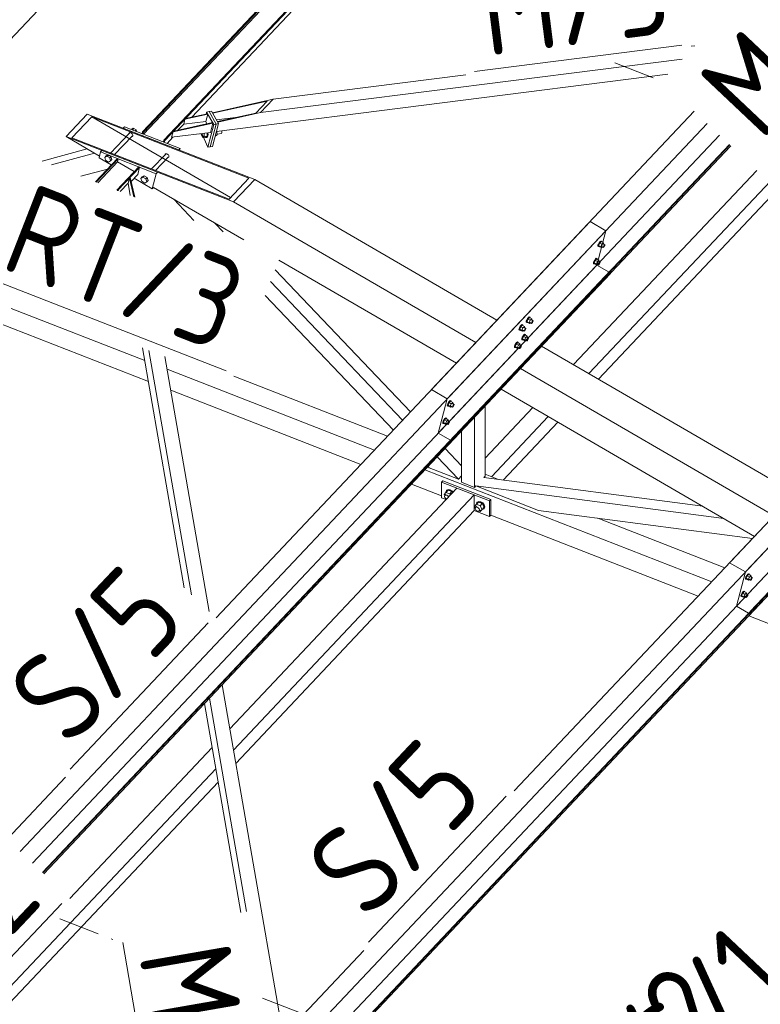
# Model space of a CAD drawing. Header units: millimetres. Extents: x -681 to 506, y -45 to 794.
# Tile 239 of 256: x 144 to 177, y 219 to 262. Entities that reach past the tile are written whole.
import ezdxf

# ---------------------------------------------------------------- set-up
doc = ezdxf.new("R2010")
doc.units = ezdxf.units.MM
doc.header["$LTSCALE"] = 0.6
doc.linetypes.add('XKITLINE00', pattern=[0])
doc.linetypes.add('XKITLINE03', pattern=[6, 3, -1, 1, -1])
for name, color, linetype, lineweight in [('Bolt', 7, 'Continuous', 0), ('Part', 2, 'Continuous', 0), ('PartMark', 3, 'Continuous', 0), ('S-GRID', 1, 'Continuous', 0)]:
    doc.layers.add(name, color=color, linetype=linetype, lineweight=lineweight)
doc.styles.add('ISOCPEUR', font='ISOCPEUR.TTF')

msp = doc.modelspace()

# ---------------------------------------------------------------- linework, layer by layer
at = {"layer": 'Bolt', "color": 3, "linetype": 'XKITLINE00', "lineweight": 0}
for p, q in [((149.189, 257.323), (149.19, 257.324)), ((149.273, 257.374), (149.19, 257.324)), ((149.215, 257.313), (149.273, 257.374)), ((149.215, 257.313), (149.248, 257.3)), ((149.248, 257.3), (149.306, 257.361)), ((149.306, 257.361), (149.273, 257.374)), ((149.306, 257.361), (149.407, 257.303)), ((149.407, 257.303), (149.362, 257.256)), ((149.43, 257.229), (149.407, 257.303)), ((153.154, 257.22), (153.15, 257.257)), ((148.295, 256.293), (149.118, 257.164)), ((148.471, 256.224), (149.231, 257.029)), ((149.09, 257.145), (149.1, 257.164)), ((149.09, 257.135), (149.09, 257.145)), ((149.1, 257.164), (149.117, 257.176)), ((149.117, 257.176), (149.139, 257.18)), ((149.139, 257.18), (149.165, 257.176)), ((149.165, 257.176), (149.192, 257.164)), ((149.192, 257.164), (149.217, 257.146)), ((149.217, 257.146), (149.238, 257.123)), ((149.231, 257.017), (149.217, 257.014)), ((149.248, 257.029), (149.231, 257.017)), ((149.238, 257.123), (149.252, 257.097)), ((149.258, 257.048), (149.248, 257.029)), ((149.252, 257.097), (149.259, 257.071)), ((149.259, 257.071), (149.258, 257.048)), ((152.252, 257.106), (152.251, 257.143)), ((152.313, 256.967), (152.252, 257.106)), ((152.373, 257.01), (152.313, 256.967)), ((152.313, 256.967), (152.442, 256.983)), ((152.373, 257.01), (152.372, 257.158)), ((152.373, 257.01), (152.503, 257.027)), ((152.442, 256.971), (152.435, 256.982)), ((152.442, 256.983), (152.503, 257.027)), ((152.48, 256.967), (152.442, 256.971)), ((152.507, 257.017), (152.48, 256.967)), ((152.48, 256.967), (152.511, 256.971)), ((152.503, 257.027), (152.502, 257.175)), ((152.516, 257.107), (152.507, 257.017)), ((152.509, 257.176), (152.516, 257.107)), ((152.511, 256.971), (152.538, 257.021)), ((152.538, 257.021), (152.547, 257.111)), ((152.547, 257.111), (152.54, 257.179)), ((152.863, 257.036), (152.877, 257.038)), ((152.873, 257.074), (152.937, 257.082)), ((152.877, 257.038), (152.937, 257.082)), ((152.937, 257.082), (152.936, 257.23)), ((152.937, 257.119), (153.134, 257.144)), ((153.134, 257.144), (153.149, 257.171)), ((153.149, 257.171), (153.154, 257.22)), ((148.037, 256.103), (148.095, 256.164)), ((148.12, 256.153), (148.037, 256.103)), ((148.078, 255.975), (148.037, 256.103)), ((148.206, 255.9), (148.078, 255.975)), ((148.177, 256.214), (148.095, 256.164)), ((148.177, 256.214), (148.12, 256.153)), ((148.12, 256.153), (148.153, 256.14)), ((148.153, 256.14), (148.211, 256.201)), ((148.153, 256.14), (148.254, 256.082)), ((148.211, 256.201), (148.177, 256.214)), ((148.211, 256.201), (148.311, 256.143)), ((148.311, 256.143), (148.254, 256.082)), ((148.254, 256.082), (148.295, 255.954)), ((148.295, 255.954), (148.352, 256.015)), ((148.352, 256.015), (148.311, 256.143)), ((150.082, 255.596), (150.697, 256.247)), ((150.258, 255.527), (150.81, 256.112)), ((150.669, 256.218), (150.67, 256.228)), ((150.67, 256.228), (150.68, 256.247)), ((150.68, 256.247), (150.696, 256.259)), ((150.696, 256.259), (150.719, 256.263)), ((150.719, 256.263), (150.745, 256.259)), ((150.745, 256.259), (150.771, 256.247)), ((150.771, 256.247), (150.796, 256.229)), ((150.796, 256.229), (150.817, 256.206)), ((150.811, 256.1), (150.797, 256.097)), ((150.828, 256.112), (150.811, 256.1)), ((150.817, 256.206), (150.832, 256.18)), ((150.837, 256.131), (150.828, 256.112)), ((150.832, 256.18), (150.839, 256.154)), ((150.839, 256.154), (150.837, 256.131)), ((148.295, 255.954), (148.206, 255.9)), ((149.617, 255.186), (149.674, 255.247)), ((149.617, 255.186), (149.705, 255.239)), ((149.657, 255.058), (149.617, 255.186)), ((149.762, 255.3), (149.674, 255.247)), ((149.705, 255.239), (149.762, 255.3)), ((149.705, 255.239), (149.833, 255.165)), ((149.891, 255.226), (149.762, 255.3)), ((149.833, 255.165), (149.891, 255.226)), ((149.833, 255.165), (149.874, 255.037)), ((149.932, 255.098), (149.891, 255.226)), ((149.786, 254.983), (149.657, 255.058)), ((149.874, 255.037), (149.786, 254.983)), ((149.874, 255.037), (149.932, 255.098)), ((169.555, 252.23), (169.557, 252.266)), ((169.555, 252.23), (169.578, 252.217)), ((169.579, 252.321), (169.557, 252.266)), ((169.578, 252.217), (169.581, 252.252)), ((169.595, 252.21), (169.578, 252.217)), ((169.613, 252.381), (169.579, 252.321)), ((169.581, 252.252), (169.602, 252.307)), ((169.637, 252.364), (169.587, 252.259)), ((169.679, 252.205), (169.587, 252.259)), ((169.587, 252.259), (169.599, 252.22)), ((169.604, 252.218), (169.595, 252.21)), ((169.599, 252.22), (169.692, 252.166)), ((169.602, 252.307), (169.636, 252.367)), ((169.65, 252.43), (169.613, 252.381)), ((169.636, 252.367), (169.673, 252.416)), ((169.7, 252.431), (169.637, 252.364)), ((169.73, 252.31), (169.637, 252.364)), ((169.682, 252.454), (169.65, 252.43)), ((169.673, 252.416), (169.705, 252.441)), ((169.679, 252.205), (169.73, 252.31)), ((169.679, 252.205), (169.692, 252.166)), ((169.698, 252.448), (169.682, 252.454)), ((169.692, 252.166), (169.728, 252.205)), ((169.698, 252.448), (169.722, 252.434)), ((169.7, 252.431), (169.793, 252.377)), ((169.705, 252.441), (169.722, 252.434)), ((169.707, 252.217), (169.781, 252.174)), ((169.722, 252.434), (169.72, 252.419)), ((169.793, 252.377), (169.73, 252.31)), ((169.779, 252.326), (169.853, 252.283)), ((169.781, 252.174), (169.782, 252.192)), ((169.789, 252.171), (169.781, 252.174)), ((169.782, 252.192), (169.793, 252.219)), ((169.805, 252.183), (169.789, 252.171)), ((169.806, 252.339), (169.793, 252.377)), ((169.793, 252.219), (169.81, 252.249)), ((169.795, 252.316), (169.806, 252.339)), ((169.824, 252.207), (169.805, 252.183)), ((169.81, 252.249), (169.829, 252.274)), ((169.841, 252.237), (169.824, 252.207)), ((169.829, 252.274), (169.845, 252.286)), ((169.852, 252.265), (169.841, 252.237)), ((169.845, 252.286), (169.853, 252.283)), ((169.853, 252.283), (169.852, 252.265)), ((169.453, 251.674), (169.415, 251.625)), ((169.503, 251.675), (169.439, 251.608)), ((169.484, 251.699), (169.453, 251.674)), ((169.476, 251.661), (169.507, 251.685)), ((169.501, 251.692), (169.484, 251.699)), ((169.501, 251.692), (169.524, 251.679)), ((169.503, 251.675), (169.596, 251.621)), ((169.507, 251.685), (169.524, 251.679)), ((169.524, 251.679), (169.523, 251.663)), ((169.357, 251.475), (169.36, 251.51)), ((169.357, 251.475), (169.381, 251.461)), ((169.381, 251.565), (169.36, 251.51)), ((169.415, 251.625), (169.381, 251.565)), ((169.381, 251.461), (169.383, 251.497)), ((169.397, 251.455), (169.381, 251.461)), ((169.383, 251.497), (169.404, 251.552)), ((169.439, 251.608), (169.389, 251.503)), ((169.482, 251.449), (169.389, 251.503)), ((169.389, 251.503), (169.402, 251.465)), ((169.406, 251.462), (169.397, 251.455)), ((169.402, 251.465), (169.495, 251.411)), ((169.404, 251.552), (169.438, 251.612)), ((169.438, 251.612), (169.476, 251.661)), ((169.532, 251.554), (169.439, 251.608)), ((169.482, 251.449), (169.532, 251.554)), ((169.482, 251.449), (169.495, 251.411)), ((169.495, 251.411), (169.531, 251.449)), ((169.509, 251.462), (169.584, 251.418)), ((169.596, 251.621), (169.532, 251.554)), ((169.581, 251.57), (169.655, 251.527)), ((169.584, 251.418), (169.585, 251.436)), ((169.592, 251.415), (169.584, 251.418)), ((169.585, 251.436), (169.596, 251.464)), ((169.608, 251.428), (169.592, 251.415)), ((169.608, 251.583), (169.596, 251.621)), ((169.596, 251.464), (169.613, 251.494)), ((169.598, 251.561), (169.608, 251.583)), ((169.627, 251.452), (169.608, 251.428)), ((169.613, 251.494), (169.631, 251.518)), ((169.644, 251.482), (169.627, 251.452)), ((169.631, 251.518), (169.647, 251.53)), ((169.654, 251.51), (169.644, 251.482)), ((169.647, 251.53), (169.655, 251.527)), ((169.655, 251.527), (169.654, 251.51)), ((166.523, 249.117), (166.485, 249.068)), ((166.509, 249.055), (166.546, 249.104)), ((166.573, 249.118), (166.51, 249.051)), ((166.555, 249.142), (166.523, 249.117)), ((166.546, 249.104), (166.578, 249.128)), ((166.571, 249.135), (166.555, 249.142)), ((166.571, 249.135), (166.595, 249.122)), ((166.573, 249.118), (166.666, 249.064)), ((166.578, 249.128), (166.595, 249.122)), ((166.595, 249.122), (166.593, 249.107)), ((166.134, 248.673), (166.113, 248.617)), ((166.168, 248.733), (166.134, 248.673)), ((166.193, 248.716), (166.142, 248.61)), ((166.158, 248.659), (166.192, 248.719)), ((166.206, 248.781), (166.168, 248.733)), ((166.192, 248.719), (166.229, 248.768)), ((166.256, 248.783), (166.193, 248.716)), ((166.286, 248.662), (166.193, 248.716)), ((166.238, 248.806), (166.206, 248.781)), ((166.229, 248.768), (166.261, 248.792)), ((166.254, 248.8), (166.238, 248.806)), ((166.254, 248.8), (166.277, 248.786)), ((166.256, 248.783), (166.349, 248.729)), ((166.261, 248.792), (166.277, 248.786)), ((166.277, 248.786), (166.276, 248.771)), ((166.349, 248.729), (166.286, 248.662)), ((166.335, 248.678), (166.409, 248.635)), ((166.362, 248.69), (166.349, 248.729)), ((166.351, 248.668), (166.362, 248.69)), ((166.428, 248.918), (166.43, 248.953)), ((166.428, 248.918), (166.451, 248.904)), ((166.451, 249.008), (166.43, 248.953)), ((166.485, 249.068), (166.451, 249.008)), ((166.451, 248.904), (166.454, 248.94)), ((166.468, 248.898), (166.451, 248.904)), ((166.454, 248.94), (166.475, 248.995)), ((166.51, 249.051), (166.46, 248.946)), ((166.552, 248.892), (166.46, 248.946)), ((166.46, 248.946), (166.472, 248.908)), ((166.477, 248.905), (166.468, 248.898)), ((166.472, 248.908), (166.565, 248.854)), ((166.475, 248.995), (166.509, 249.055)), ((166.603, 248.997), (166.51, 249.051)), ((166.552, 248.892), (166.603, 248.997)), ((166.552, 248.892), (166.565, 248.854)), ((166.565, 248.854), (166.601, 248.892)), ((166.58, 248.905), (166.654, 248.862)), ((166.666, 249.064), (166.603, 248.997)), ((166.652, 249.014), (166.726, 248.97)), ((166.654, 248.862), (166.655, 248.879)), ((166.662, 248.858), (166.654, 248.862)), ((166.655, 248.879), (166.666, 248.907)), ((166.678, 248.871), (166.662, 248.858)), ((166.679, 249.026), (166.666, 249.064)), ((166.666, 248.907), (166.683, 248.937)), ((166.668, 249.004), (166.679, 249.026)), ((166.697, 248.895), (166.678, 248.871)), ((166.683, 248.937), (166.702, 248.961)), ((166.714, 248.925), (166.697, 248.895)), ((166.702, 248.961), (166.718, 248.974)), ((166.725, 248.953), (166.714, 248.925)), ((166.718, 248.974), (166.726, 248.97)), ((166.726, 248.97), (166.725, 248.953)), ((166.111, 248.582), (166.113, 248.617)), ((166.111, 248.582), (166.134, 248.568)), ((166.134, 248.568), (166.137, 248.604)), ((166.151, 248.562), (166.134, 248.568)), ((166.137, 248.604), (166.158, 248.659)), ((166.235, 248.556), (166.142, 248.61)), ((166.142, 248.61), (166.155, 248.572)), ((166.16, 248.569), (166.151, 248.562)), ((166.155, 248.572), (166.248, 248.518)), ((166.254, 248.253), (166.233, 248.198)), ((166.235, 248.556), (166.286, 248.662)), ((166.235, 248.556), (166.248, 248.518)), ((166.248, 248.518), (166.284, 248.556)), ((166.288, 248.313), (166.254, 248.253)), ((166.256, 248.184), (166.277, 248.239)), ((166.312, 248.296), (166.262, 248.191)), ((166.263, 248.569), (166.337, 248.526)), ((166.277, 248.239), (166.311, 248.299)), ((166.326, 248.362), (166.288, 248.313)), ((166.311, 248.299), (166.349, 248.348)), ((166.376, 248.363), (166.312, 248.296)), ((166.405, 248.242), (166.312, 248.296)), ((166.357, 248.386), (166.326, 248.362)), ((166.337, 248.526), (166.338, 248.544)), ((166.345, 248.523), (166.337, 248.526)), ((166.338, 248.544), (166.349, 248.571)), ((166.361, 248.535), (166.345, 248.523)), ((166.349, 248.571), (166.366, 248.601)), ((166.349, 248.348), (166.38, 248.373)), ((166.355, 248.137), (166.405, 248.242)), ((166.374, 248.38), (166.357, 248.386)), ((166.38, 248.559), (166.361, 248.535)), ((166.366, 248.601), (166.385, 248.625)), ((166.374, 248.38), (166.397, 248.366)), ((166.376, 248.363), (166.469, 248.309)), ((166.397, 248.589), (166.38, 248.559)), ((166.38, 248.373), (166.397, 248.366)), ((166.385, 248.625), (166.401, 248.638)), ((166.397, 248.366), (166.396, 248.351)), ((166.408, 248.617), (166.397, 248.589)), ((166.401, 248.638), (166.409, 248.635)), ((166.469, 248.309), (166.405, 248.242)), ((166.409, 248.635), (166.408, 248.617)), ((166.454, 248.258), (166.528, 248.215)), ((166.481, 248.271), (166.469, 248.309)), ((166.471, 248.248), (166.481, 248.271)), ((165.913, 247.826), (165.916, 247.862)), ((165.913, 247.826), (165.936, 247.813)), ((165.937, 247.917), (165.916, 247.862)), ((165.936, 247.813), (165.939, 247.848)), ((165.953, 247.807), (165.936, 247.813)), ((165.971, 247.977), (165.937, 247.917)), ((165.939, 247.848), (165.96, 247.904)), ((165.995, 247.96), (165.945, 247.855)), ((166.038, 247.801), (165.945, 247.855)), ((165.945, 247.855), (165.958, 247.816)), ((165.962, 247.814), (165.953, 247.807)), ((165.958, 247.816), (166.051, 247.763)), ((165.96, 247.904), (165.994, 247.964)), ((166.009, 248.026), (165.971, 247.977)), ((165.994, 247.964), (166.032, 248.012)), ((166.059, 248.027), (165.995, 247.96)), ((166.088, 247.906), (165.995, 247.96)), ((166.04, 248.05), (166.009, 248.026)), ((166.032, 248.012), (166.063, 248.037)), ((166.038, 247.801), (166.088, 247.906)), ((166.057, 248.044), (166.04, 248.05)), ((166.057, 248.044), (166.08, 248.031)), ((166.059, 248.027), (166.152, 247.973)), ((166.063, 248.037), (166.08, 248.031)), ((166.065, 247.813), (166.14, 247.77)), ((166.08, 248.031), (166.079, 248.015)), ((166.152, 247.973), (166.088, 247.906)), ((166.137, 247.922), (166.211, 247.879)), ((166.141, 247.788), (166.151, 247.816)), ((166.151, 247.816), (166.168, 247.846)), ((166.164, 247.935), (166.152, 247.973)), ((166.154, 247.912), (166.164, 247.935)), ((166.168, 247.846), (166.187, 247.87)), ((166.2, 247.834), (166.183, 247.804)), ((166.187, 247.87), (166.203, 247.882)), ((166.21, 247.861), (166.2, 247.834)), ((166.203, 247.882), (166.211, 247.879)), ((166.211, 247.879), (166.21, 247.861)), ((166.23, 248.162), (166.233, 248.198)), ((166.23, 248.162), (166.254, 248.149)), ((166.254, 248.149), (166.256, 248.184)), ((166.27, 248.142), (166.254, 248.149)), ((166.355, 248.137), (166.262, 248.191)), ((166.262, 248.191), (166.275, 248.152)), ((166.279, 248.15), (166.27, 248.142)), ((166.275, 248.152), (166.368, 248.098)), ((166.355, 248.137), (166.368, 248.098)), ((166.368, 248.098), (166.404, 248.137)), ((166.382, 248.149), (166.457, 248.106)), ((166.457, 248.106), (166.458, 248.124)), ((166.465, 248.103), (166.457, 248.106)), ((166.458, 248.124), (166.468, 248.151)), ((166.481, 248.115), (166.465, 248.103)), ((166.468, 248.151), (166.485, 248.181)), ((166.5, 248.14), (166.481, 248.115)), ((166.485, 248.181), (166.504, 248.206)), ((166.517, 248.17), (166.5, 248.14)), ((166.504, 248.206), (166.52, 248.218)), ((166.527, 248.197), (166.517, 248.17)), ((166.52, 248.218), (166.528, 248.215)), ((166.528, 248.215), (166.527, 248.197)), ((166.038, 247.801), (166.051, 247.763)), ((166.051, 247.763), (166.087, 247.801)), ((166.14, 247.77), (166.141, 247.788)), ((166.148, 247.767), (166.14, 247.77)), ((166.164, 247.779), (166.148, 247.767)), ((166.183, 247.804), (166.164, 247.779)), ((162.984, 245.27), (162.986, 245.305)), ((162.984, 245.27), (163.007, 245.256)), ((163.007, 245.36), (162.986, 245.305)), ((163.041, 245.42), (163.007, 245.36)), ((163.007, 245.256), (163.01, 245.292)), ((163.024, 245.25), (163.007, 245.256)), ((163.01, 245.292), (163.031, 245.347)), ((163.066, 245.403), (163.015, 245.298)), ((163.108, 245.244), (163.015, 245.298)), ((163.015, 245.298), (163.028, 245.26)), ((163.033, 245.257), (163.024, 245.25)), ((163.028, 245.26), (163.121, 245.206)), ((163.031, 245.347), (163.065, 245.407)), ((163.079, 245.469), (163.041, 245.42)), ((163.065, 245.407), (163.102, 245.455)), ((163.129, 245.47), (163.066, 245.403)), ((163.159, 245.349), (163.066, 245.403)), ((163.111, 245.493), (163.079, 245.469)), ((163.102, 245.455), (163.134, 245.48)), ((163.108, 245.244), (163.159, 245.349)), ((163.108, 245.244), (163.121, 245.206)), ((163.127, 245.487), (163.111, 245.493)), ((163.121, 245.206), (163.157, 245.244)), ((163.127, 245.487), (163.15, 245.474)), ((163.129, 245.47), (163.222, 245.416)), ((163.134, 245.48), (163.15, 245.474)), ((163.136, 245.256), (163.21, 245.213)), ((163.15, 245.474), (163.149, 245.458)), ((163.222, 245.416), (163.159, 245.349)), ((163.207, 245.365), (163.282, 245.322)), ((163.21, 245.213), (163.211, 245.231)), ((163.211, 245.231), (163.222, 245.259)), ((163.235, 245.378), (163.222, 245.416)), ((163.222, 245.259), (163.239, 245.289)), ((163.224, 245.356), (163.235, 245.378)), ((163.253, 245.247), (163.234, 245.222)), ((163.239, 245.289), (163.258, 245.313)), ((163.27, 245.277), (163.253, 245.247)), ((163.258, 245.313), (163.273, 245.325)), ((163.281, 245.304), (163.27, 245.277)), ((163.273, 245.325), (163.282, 245.322)), ((163.282, 245.322), (163.281, 245.304)), ((163.218, 245.21), (163.21, 245.213)), ((163.234, 245.222), (163.218, 245.21)), ((162.786, 244.514), (162.789, 244.55)), ((162.786, 244.514), (162.809, 244.501)), ((162.81, 244.605), (162.789, 244.55)), ((162.809, 244.501), (162.812, 244.536)), ((162.826, 244.494), (162.809, 244.501)), ((162.844, 244.665), (162.81, 244.605)), ((162.812, 244.536), (162.833, 244.591)), ((162.868, 244.648), (162.818, 244.542)), ((162.911, 244.488), (162.818, 244.542)), ((162.818, 244.542), (162.831, 244.504)), ((162.835, 244.501), (162.826, 244.494)), ((162.831, 244.504), (162.924, 244.45)), ((162.833, 244.591), (162.867, 244.651)), ((162.882, 244.713), (162.844, 244.665)), ((162.867, 244.651), (162.905, 244.7)), ((162.932, 244.715), (162.868, 244.648)), ((162.961, 244.594), (162.868, 244.648)), ((162.913, 244.738), (162.882, 244.713)), ((162.905, 244.7), (162.936, 244.724)), ((162.911, 244.488), (162.961, 244.594)), ((162.911, 244.488), (162.924, 244.45)), ((162.93, 244.732), (162.913, 244.738)), ((162.924, 244.45), (162.96, 244.488)), ((162.93, 244.732), (162.953, 244.718)), ((162.932, 244.715), (163.024, 244.661)), ((162.936, 244.724), (162.953, 244.718)), ((162.938, 244.501), (163.013, 244.458)), ((162.953, 244.718), (162.952, 244.703)), ((163.024, 244.661), (162.961, 244.594)), ((163.01, 244.61), (163.084, 244.567)), ((163.013, 244.458), (163.014, 244.476)), ((163.021, 244.455), (163.013, 244.458)), ((163.014, 244.476), (163.024, 244.503)), ((163.037, 244.467), (163.021, 244.455)), ((163.037, 244.622), (163.024, 244.661)), ((163.024, 244.503), (163.041, 244.533)), ((163.027, 244.6), (163.037, 244.622)), ((163.055, 244.491), (163.037, 244.467)), ((163.041, 244.533), (163.06, 244.558)), ((163.072, 244.521), (163.055, 244.491)), ((163.06, 244.558), (163.076, 244.57)), ((163.083, 244.549), (163.072, 244.521)), ((163.076, 244.57), (163.084, 244.567)), ((163.084, 244.567), (163.083, 244.549)), ((162.842, 241.393), (162.924, 241.488)), ((162.872, 241.335), (162.842, 241.393)), ((162.878, 241.355), (162.924, 241.403)), ((162.878, 241.355), (162.913, 241.372)), ((162.913, 241.372), (162.96, 241.365)), ((162.923, 241.495), (162.947, 241.565)), ((162.925, 241.489), (162.923, 241.495)), ((162.924, 241.488), (163.017, 241.586)), ((163.089, 241.424), (162.924, 241.488)), ((162.947, 241.565), (163.011, 241.597)), ((162.947, 241.565), (162.964, 241.583)), ((163.028, 241.615), (162.964, 241.583)), ((163.011, 241.597), (163.099, 241.584)), ((163.181, 241.522), (163.017, 241.586)), ((163.116, 241.602), (163.028, 241.615)), ((163.089, 241.424), (163.181, 241.522)), ((163.116, 241.372), (163.089, 241.424)), ((163.099, 241.584), (163.187, 241.529)), ((163.204, 241.547), (163.116, 241.602)), ((163.208, 241.47), (163.181, 241.522)), ((163.187, 241.529), (163.221, 241.484)), ((163.239, 241.502), (163.204, 241.547)), ((162.866, 241.317), (162.878, 241.355)), ((162.878, 241.269), (162.866, 241.317)), ((162.913, 241.225), (162.878, 241.269)), ((162.953, 241.199), (162.913, 241.225)), ((162.96, 241.365), (163.008, 241.335)), ((163.008, 241.335), (163.041, 241.293)), ((164.172, 240.874), (164.254, 240.97)), ((164.253, 240.976), (164.277, 241.046)), ((164.255, 240.97), (164.253, 240.976)), ((164.254, 240.97), (164.346, 241.067)), ((164.254, 240.97), (164.419, 240.906)), ((164.277, 241.046), (164.341, 241.078)), ((164.277, 241.046), (164.294, 241.064)), ((164.358, 241.097), (164.294, 241.064)), ((164.341, 241.078), (164.429, 241.065)), ((164.511, 241.003), (164.346, 241.067)), ((164.446, 241.083), (164.358, 241.097)), ((164.419, 240.906), (164.511, 241.003)), ((164.429, 241.065), (164.517, 241.01)), ((164.534, 241.028), (164.446, 241.083)), ((164.593, 240.844), (164.511, 241.003)), ((164.517, 241.01), (164.581, 240.927)), ((164.598, 240.945), (164.534, 241.028)), ((164.622, 240.857), (164.598, 240.945)), ((164.202, 240.817), (164.172, 240.874)), ((164.195, 240.798), (164.208, 240.836)), ((164.208, 240.751), (164.195, 240.798)), ((164.208, 240.836), (164.254, 240.885)), ((164.208, 240.836), (164.243, 240.853)), ((164.243, 240.706), (164.208, 240.751)), ((164.243, 240.853), (164.29, 240.846)), ((164.29, 240.676), (164.243, 240.706)), ((164.29, 240.846), (164.338, 240.816)), ((164.338, 240.669), (164.29, 240.676)), ((164.338, 240.816), (164.373, 240.772)), ((164.373, 240.687), (164.338, 240.669)), ((164.352, 240.676), (164.419, 240.65)), ((164.373, 240.772), (164.385, 240.724)), ((164.373, 240.687), (164.419, 240.735)), ((164.385, 240.724), (164.373, 240.687)), ((164.419, 240.906), (164.501, 240.746)), ((164.419, 240.65), (164.511, 240.748)), ((164.419, 240.65), (164.501, 240.746)), ((164.501, 240.746), (164.593, 240.844)), ((164.517, 240.737), (164.503, 240.739)), ((164.511, 240.748), (164.593, 240.844)), ((164.581, 240.77), (164.517, 240.737)), ((164.581, 240.927), (164.604, 240.839)), ((164.604, 240.839), (164.581, 240.77)), ((164.581, 240.77), (164.598, 240.788)), ((164.598, 240.788), (164.622, 240.857)), ((176.119, 237.942), (176.087, 237.918)), ((176.135, 237.936), (176.119, 237.942)), ((176.135, 237.936), (176.158, 237.922)), ((175.992, 237.718), (175.994, 237.754)), ((175.992, 237.718), (176.015, 237.705)), ((176.015, 237.809), (175.994, 237.754)), ((176.049, 237.869), (176.015, 237.809)), ((176.015, 237.705), (176.018, 237.74)), ((176.032, 237.698), (176.015, 237.705)), ((176.018, 237.74), (176.039, 237.795)), ((176.074, 237.852), (176.023, 237.747)), ((176.116, 237.693), (176.023, 237.747)), ((176.023, 237.747), (176.036, 237.708)), ((176.041, 237.706), (176.032, 237.698)), ((176.036, 237.708), (176.129, 237.654)), ((176.039, 237.795), (176.073, 237.855)), ((176.087, 237.918), (176.049, 237.869)), ((176.073, 237.855), (176.11, 237.904)), ((176.137, 237.919), (176.074, 237.852)), ((176.167, 237.798), (176.074, 237.852)), ((176.11, 237.904), (176.142, 237.929)), ((176.116, 237.693), (176.167, 237.798)), ((176.116, 237.693), (176.129, 237.654)), ((176.129, 237.654), (176.165, 237.693)), ((176.137, 237.919), (176.23, 237.865)), ((176.142, 237.929), (176.158, 237.922)), ((176.144, 237.705), (176.218, 237.662)), ((176.158, 237.922), (176.157, 237.907)), ((176.23, 237.865), (176.167, 237.798)), ((176.216, 237.814), (176.29, 237.771)), ((176.218, 237.662), (176.219, 237.68)), ((176.226, 237.659), (176.218, 237.662)), ((176.219, 237.68), (176.23, 237.707)), ((176.242, 237.671), (176.226, 237.659)), ((176.243, 237.827), (176.23, 237.865)), ((176.23, 237.707), (176.247, 237.737)), ((176.232, 237.804), (176.243, 237.827)), ((176.261, 237.695), (176.242, 237.671)), ((176.247, 237.737), (176.266, 237.762)), ((176.278, 237.725), (176.261, 237.695)), ((176.266, 237.762), (176.282, 237.774)), ((176.289, 237.753), (176.278, 237.725)), ((176.282, 237.774), (176.29, 237.771)), ((176.29, 237.771), (176.289, 237.753)), ((175.852, 237.113), (175.818, 237.053)), ((175.876, 237.096), (175.826, 236.991)), ((175.841, 237.04), (175.875, 237.1)), ((175.89, 237.162), (175.852, 237.113)), ((175.875, 237.1), (175.913, 237.149)), ((175.94, 237.163), (175.876, 237.096)), ((175.969, 237.042), (175.876, 237.096)), ((175.921, 237.187), (175.89, 237.162)), ((175.913, 237.149), (175.944, 237.173)), ((175.938, 237.18), (175.921, 237.187)), ((175.938, 237.18), (175.961, 237.167)), ((175.94, 237.163), (176.033, 237.109)), ((175.944, 237.173), (175.961, 237.167)), ((175.961, 237.167), (175.96, 237.151)), ((176.033, 237.109), (175.969, 237.042)), ((176.045, 237.071), (176.033, 237.109)), ((176.035, 237.049), (176.045, 237.071)), ((175.794, 236.963), (175.797, 236.998)), ((175.794, 236.963), (175.817, 236.949)), ((175.818, 237.053), (175.797, 236.998)), ((175.817, 236.949), (175.82, 236.985)), ((175.834, 236.943), (175.817, 236.949)), ((175.82, 236.985), (175.841, 237.04)), ((175.919, 236.937), (175.826, 236.991)), ((175.826, 236.991), (175.839, 236.953)), ((175.843, 236.95), (175.834, 236.943)), ((175.839, 236.953), (175.932, 236.899)), ((175.919, 236.937), (175.969, 237.042)), ((175.919, 236.937), (175.932, 236.899)), ((175.932, 236.899), (175.968, 236.937)), ((175.946, 236.95), (176.021, 236.907)), ((176.018, 237.058), (176.092, 237.015)), ((176.021, 236.907), (176.022, 236.924)), ((176.029, 236.903), (176.021, 236.907)), ((176.022, 236.924), (176.032, 236.952)), ((176.045, 236.916), (176.029, 236.903)), ((176.032, 236.952), (176.049, 236.982)), ((176.064, 236.94), (176.045, 236.916)), ((176.049, 236.982), (176.068, 237.006)), ((176.081, 236.97), (176.064, 236.94)), ((176.068, 237.006), (176.084, 237.018)), ((176.091, 236.998), (176.081, 236.97)), ((176.084, 237.018), (176.092, 237.015)), ((176.092, 237.015), (176.091, 236.998))]:
    msp.add_line(p, q, dxfattribs=at)
at = {"layer": 'Part', "color": 2, "linetype": 'XKITLINE00', "lineweight": 0}
for p, q in [((136.707, 253.606), (167.468, 286.19)), ((176.398, 284.155), (150.619, 256.849)), ((150.658, 256.834), (176.437, 284.14)), ((151.837, 257.855), (176.593, 284.079)), ((175.989, 238.022), (215.186, 279.541)), ((214.794, 278.045), (175.598, 236.526)), ((215.396, 277.809), (176.2, 236.289)), ((215.415, 277.798), (176.219, 236.279)), ((161.879, 270.127), (149.687, 257.212)), ((149.726, 257.197), (161.907, 270.101)), ((161.954, 270.057), (149.733, 257.111)), ((169.16, 246.673), (182.695, 261.01)), ((169.575, 246.432), (183.426, 261.103)), ((173.62, 260.951), (173.78, 260.972)), ((154.84, 258.056), (173.234, 260.393)), ((152.913, 257.227), (172.607, 259.729)), ((155.387, 258.635), (163.793, 259.703)), ((152.733, 258.052), (155.387, 258.635)), ((155.123, 258.554), (152.745, 258.032)), ((154.631, 258.033), (155.123, 258.554)), ((155.387, 258.635), (154.84, 258.056)), ((152.589, 258.097), (152.695, 258.12)), ((153.004, 257.576), (152.695, 258.12)), ((147.273, 257.987), (146.351, 257.01)), ((146.608, 256.951), (147.473, 257.867)), ((147.273, 257.987), (154.583, 255.135)), ((147.473, 257.867), (153.53, 254.351)), ((154.326, 255.194), (147.473, 257.867)), ((151.539, 257.767), (151.483, 257.551)), ((151.539, 257.767), (152.533, 257.985)), ((151.566, 257.796), (151.539, 257.767)), ((151.566, 257.796), (152.521, 258.005)), ((152.533, 257.985), (152.452, 257.674)), ((152.483, 258.073), (152.461, 257.992)), ((152.589, 258.097), (152.483, 258.073)), ((152.483, 258.073), (152.792, 257.53)), ((152.521, 258.005), (152.533, 257.985)), ((152.898, 257.553), (152.589, 258.097)), ((152.589, 258.097), (152.898, 257.553)), ((152.745, 258.032), (152.733, 258.052)), ((152.915, 257.733), (153.745, 257.838)), ((152.954, 257.665), (154.631, 258.033)), ((152.966, 257.644), (154.84, 258.056)), ((173.755, 258.113), (162.294, 245.972)), ((148.898, 257.437), (148.84, 257.376)), ((148.84, 257.376), (151.268, 256.429)), ((148.84, 257.376), (148.84, 257.375)), ((148.898, 257.437), (151.326, 256.49)), ((151.02, 257.217), (152.754, 257.598)), ((151.047, 257.246), (152.742, 257.618)), ((151.483, 257.551), (151.233, 257.287)), ((152.452, 257.674), (151.483, 257.551)), ((152.5, 257.565), (152.452, 257.674)), ((152.792, 257.53), (152.535, 256.546)), ((152.898, 257.553), (152.639, 256.559)), ((152.898, 257.553), (152.639, 256.559)), ((152.754, 257.598), (152.648, 257.193)), ((152.754, 257.598), (152.742, 257.618)), ((153.004, 257.576), (152.742, 256.572)), ((152.792, 257.53), (152.898, 257.553)), ((152.898, 257.553), (153.004, 257.576)), ((152.966, 257.644), (152.954, 257.665)), ((162.981, 245.573), (174.318, 257.582)), ((146.351, 257.01), (153.661, 254.158)), ((146.351, 257.01), (147.814, 256.16)), ((146.608, 256.951), (153.461, 254.278)), ((149.687, 257.212), (149.667, 257.137)), ((149.687, 257.212), (149.726, 257.197)), ((149.726, 257.197), (149.706, 257.122)), ((150.619, 256.849), (150.6, 256.773)), ((150.619, 256.849), (150.658, 256.834)), ((150.658, 256.834), (150.638, 256.758)), ((150.757, 256.712), (151.016, 256.986)), ((151.02, 257.217), (150.958, 256.978)), ((152.648, 257.193), (150.958, 256.978)), ((151.047, 257.246), (151.02, 257.217)), ((152.271, 257.145), (152.535, 256.546)), ((174.858, 257.072), (162.59, 244.077)), ((145.308, 255.939), (147.276, 256.472)), ((147.918, 256.399), (147.86, 256.338)), ((147.918, 256.399), (150.346, 255.452)), ((151.268, 256.429), (151.326, 256.49)), ((151.268, 256.429), (151.268, 256.428)), ((151.326, 256.49), (151.306, 256.414)), ((152.535, 256.546), (152.639, 256.559)), ((152.639, 256.559), (152.742, 256.572)), ((175.294, 256.66), (163.192, 243.841)), ((175.309, 256.646), (163.211, 243.83)), ((166.178, 246.892), (175.35, 256.608)), ((145.721, 255.778), (147.596, 256.287)), ((147.629, 255.033), (148.591, 256.053)), ((147.668, 255.018), (148.63, 256.038)), ((147.86, 256.338), (147.793, 256.078)), ((147.793, 256.078), (148.324, 255.77)), ((147.86, 256.338), (150.288, 255.391)), ((148.591, 256.053), (148.63, 256.038)), ((148.596, 255.908), (148.63, 256.037)), ((147, 255.279), (148.157, 255.592)), ((148.596, 255.908), (147.733, 254.993)), ((148.561, 254.67), (149.524, 255.689)), ((149.329, 255.483), (148.596, 255.908)), ((148.6, 254.655), (149.563, 255.674)), ((149.481, 255.36), (149.562, 255.674)), ((149.524, 255.689), (149.563, 255.674)), ((191.618, 255.704), (175.302, 238.421)), ((149.116, 255.2), (149.059, 254.984)), ((149.143, 255.229), (149.116, 255.2)), ((149.31, 254.378), (149.116, 255.2)), ((149.347, 254.363), (149.143, 255.229)), ((149.186, 255.048), (149.481, 255.36)), ((149.321, 255.191), (150.115, 254.73)), ((150.288, 255.391), (150.115, 254.73)), ((150.288, 255.391), (150.346, 255.452)), ((153.461, 254.278), (154.326, 255.194)), ((154.583, 255.135), (153.661, 254.158)), ((154.583, 255.135), (165.152, 249)), ((168.488, 247.063), (176.486, 255.535)), ((149.059, 254.984), (148.709, 254.612)), ((149.154, 254.439), (149.059, 254.984)), ((150.115, 254.73), (150.173, 254.791)), ((150.173, 254.791), (154.109, 252.506)), ((148.601, 254.654), (148.597, 254.65)), ((148.624, 254.679), (148.601, 254.654)), ((148.633, 254.642), (148.624, 254.679)), ((151.93, 253.356), (151.049, 254.282)), ((153.661, 254.158), (164.23, 248.023)), ((153.21, 252.857), (152.846, 253.239)), ((169.211, 253.299), (152.895, 236.016)), ((169.211, 253.299), (169.898, 252.9)), ((144.343, 225.829), (169.898, 252.9)), ((169.898, 252.9), (169.507, 251.404)), ((169.507, 251.404), (144.883, 225.32)), ((155.641, 251.617), (163.381, 247.124)), ((170.04, 251.095), (169.507, 251.404)), ((170.109, 251.168), (145.319, 224.908)), ((170.128, 251.157), (145.334, 224.893)), ((161.377, 245.001), (155.479, 251.201)), ((166.178, 246.892), (170.098, 251.044)), ((170.098, 251.044), (170.128, 251.157)), ((170.128, 251.157), (170.109, 251.168)), ((161.031, 244.634), (155.277, 250.683)), ((160.63, 244.209), (155.043, 250.083)), ((143.959, 249.511), (149.783, 247.24)), ((143.372, 248.889), (149.942, 246.327)), ((167.101, 247.869), (178.16, 241.449)), ((151.509, 237.324), (149.687, 247.791)), ((151.824, 237.027), (149.969, 247.68)), ((152.598, 236.296), (150.664, 247.41)), ((145.375, 224.855), (166.178, 246.892)), ((150.759, 246.859), (159.801, 243.332)), ((153.668, 246.56), (160.378, 243.943)), ((163.181, 243.717), (166.178, 246.892)), ((166.178, 246.892), (177.238, 240.472)), ((150.918, 245.946), (159.214, 242.71)), ((162.294, 245.972), (162.981, 245.573)), ((165.329, 245.992), (176.389, 239.572)), ((182.219, 245.748), (165.903, 228.465)), ((155.475, 216.291), (182.906, 245.349)), ((162.981, 245.573), (162.59, 244.077)), ((164.64, 242.197), (164.64, 245.262)), ((164.64, 242.986), (166.717, 245.187)), ((164.178, 241.708), (164.178, 244.773)), ((164.913, 242.174), (167.389, 244.797)), ((165.418, 242.028), (167.804, 244.556)), ((162.59, 244.077), (163.123, 243.768)), ((163.609, 241.93), (163.609, 244.17)), ((182.515, 243.853), (155.634, 215.378)), ((183.117, 243.616), (155.762, 214.64)), ((183.136, 243.606), (155.767, 214.614)), ((163.211, 243.83), (163.181, 243.717)), ((163.192, 243.841), (163.211, 243.83)), ((163.609, 242.654), (162.89, 243.409)), ((163.472, 242.067), (162.545, 243.043)), ((163.566, 242.699), (163.609, 242.682)), ((162.006, 242.472), (174.519, 237.591)), ((162.193, 242.566), (162.144, 242.618)), ((162.193, 242.566), (163.472, 242.067)), ((164.64, 242.28), (165.218, 242.055)), ((161.419, 241.85), (162.736, 241.336)), ((162.794, 241.994), (162.736, 241.933)), ((162.736, 241.933), (164.826, 241.118)), ((162.736, 241.252), (162.736, 241.933)), ((164.884, 241.179), (162.794, 241.994)), ((163.472, 242.067), (163.609, 242.211)), ((163.609, 241.93), (164.178, 241.708)), ((164.582, 242.138), (174.129, 240.884)), ((164.584, 242.138), (164.64, 242.197)), ((153.49, 231.175), (163.401, 241.674)), ((153.652, 230.245), (164.161, 241.378)), ((163.401, 241.674), (164.161, 241.378)), ((164.161, 240.697), (164.161, 241.378)), ((164.178, 241.708), (164.236, 241.769)), ((164.236, 241.772), (175.046, 240.352)), ((164.236, 241.769), (166.966, 240.704)), ((162.736, 241.252), (162.931, 241.176)), ((164.884, 241.179), (164.826, 241.118)), ((164.826, 241.118), (164.826, 240.437)), ((164.884, 240.498), (164.884, 241.179)), ((153.752, 229.67), (164.161, 240.697)), ((164.161, 240.697), (164.826, 240.437)), ((166.966, 240.704), (176.3, 239.478)), ((164.826, 240.437), (164.884, 240.498)), ((164.884, 240.498), (173.932, 236.969)), ((169.55, 240.365), (175.095, 238.202)), ((155.779, 214.545), (179.186, 239.34)), ((176.189, 236.165), (179.186, 239.34)), ((175.302, 238.421), (175.989, 238.022)), ((175.989, 238.022), (175.598, 236.526)), ((175.598, 236.526), (176.131, 236.216)), ((176.219, 236.279), (176.189, 236.165)), ((176.2, 236.289), (176.219, 236.279)), ((176.136, 236.109), (187.774, 231.57)), ((155.821, 217.785), (153.155, 233.097)), ((154.23, 223.204), (152.609, 232.518)), ((153.975, 223.159), (152.386, 232.282)), ((146.511, 223.782), (152.721, 230.361)), ((136.881, 212.48), (152.883, 229.431)), ((146.33, 229.062), (143.78, 226.361)), ((137.296, 212.239), (152.983, 228.856)), ((159.338, 221.511), (155.309, 217.243))]:
    msp.add_line(p, q, dxfattribs=at)
at = {"layer": 'PartMark', "color": 1, "linetype": 'XKITLINE00', "lineweight": 0}
for p, q in [((164.177, 259.852), (173.211, 261)), ((142.606, 250.982), (153.332, 246.798)), ((146.532, 229.422), (152.547, 235.794)), ((159.54, 221.871), (165.555, 228.242)), ((139.912, 216.939), (146.163, 223.56)), ((148.822, 221.856), (150.384, 212.885))]:
    msp.add_line(p, q, dxfattribs=at)
at = {"layer": 'S-GRID', "color": 1, "linetype": 'XKITLINE03', "lineweight": 0}
for p, q in [((170.291, 260.226), (172.381, 259.41)), ((146.078, 222.887), (148.394, 221.984)), ((154.928, 219.435), (165.844, 215.177))]:
    msp.add_line(p, q, dxfattribs=at)

# ---------------------------------------------------------------- texts
at = {"layer": 'PartMark', "color": 1, "style": 'ISOCPEUR', "width": 0.85}
for s, rotation, p in [('M/5', 7.2422, (164.697, 260.523)), ('M/2', 46.6502, (176.664, 256.743)), ('RT/3', -21.3083, (143.383, 251.323)), ('S/5', 46.6502, (146.508, 230.27)), ('S/5', 46.6502, (159.516, 222.719)), ('M/2', 46.6502, (139.888, 217.787)), ('S/1', 46.6502, (173.45, 215.06)), ('M/5', -80.1224, (149.516, 221.368)), ('M/2', 46.6502, (170.127, 212.509))]:
    msp.add_text(s, height=4, rotation=rotation, dxfattribs=at).set_placement(p)

doc.saveas('drawing.dxf')
